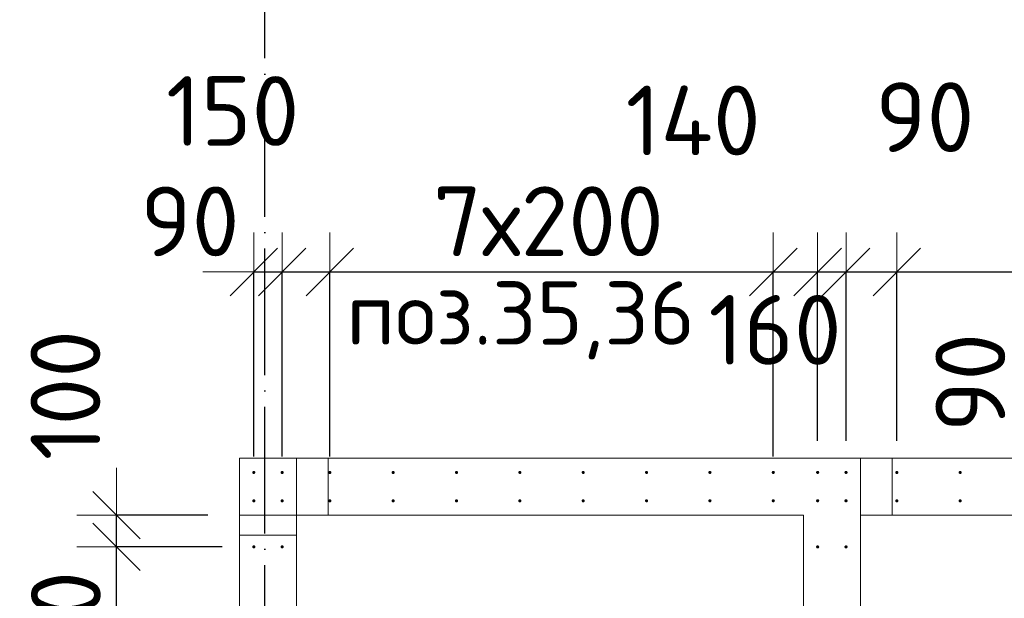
# Model space of a CAD drawing. Header units: millimetres. Extents: x -3725 to 93325, y -74170 to 82591.
# Tile 55 of 139: x 67626 to 70734, y 27628 to 29455. Entities that reach past the tile are written whole.
import ezdxf

# ---------------------------------------------------------------- set-up
doc = ezdxf.new("R2010")
doc.units = ezdxf.units.MM
doc.header["$PDMODE"] = 65
for name, pattern in [('______11', [500, 400, -50, 0, -50]), ('______2', [270, 200, -70]), ('______3', [500, 400, -100]), ('______5', [1100, 800, -100, 100, -100])]:
    doc.linetypes.add(name, pattern=pattern)
for name, color, linetype, lineweight in [('Standard', 7, 'Continuous', 25), ('Арм.стержн. Выпуски', 180, 'Continuous', 35), ('Балка_ общее', 7, '______3', 13), ('Размерная линия_ общее', 7, 'Continuous', 13), ('Стена_ общее', 7, 'Continuous', 35)]:
    doc.layers.add(name, color=color, linetype=linetype, lineweight=lineweight)
doc.layers.add('Осевая линия_ общее', color=7, linetype='______5', lineweight=13, true_color=0xa0a0a0)
doc.styles.add('ISOCPEUR', font='ISOCPEUR')
doc.dimstyles.new('DIMSTYLE_3', dxfattribs={"dimtxt": 220, "dimasz": 250, "dimexe": 0, "dimexo": 0, "dimgap": 110, "dimtad": 2, "dimdec": 0, "dimrnd": 5, "dimzin": 12, "dimdsep": 46, "dimtxsty": 'ISOCPEUR', "dimblk1": 'ALL_ML_STRICH', "dimblk2": 'ALL_ML_STRICH', "dimsah": 1, "dimcen": 0, "dimclrd": 7, "dimclre": 256, "dimclrt": 7, "dimadec": 0, "dimazin": 0, "dimtfac": 1, "dimtdec": 0, "dimtix": 1, "dimtmove": 2, "dimatfit": 3, "dimfxl": 0, "dimtzin": 0, "dimlwd": 0, "dimlwe": -3, "dimarcsym": 0})
doc.dimstyles.new('DIMSTYLE_5', dxfattribs={"dimtxt": 220, "dimasz": 250, "dimexe": 0, "dimexo": 0, "dimgap": 110, "dimtad": 2, "dimdec": 0, "dimrnd": 5, "dimzin": 12, "dimdsep": 46, "dimtxsty": 'ISOCPEUR', "dimblk1": 'ALL_ML_STRICH', "dimblk2": 'ALL_ML_STRICH', "dimsah": 1, "dimcen": 0, "dimclrd": 7, "dimclre": 256, "dimclrt": 7, "dimadec": 0, "dimazin": 0, "dimtfac": 1, "dimtdec": 0, "dimtix": 1, "dimtmove": 2, "dimatfit": 3, "dimfxl": 0, "dimtvp": 1.2, "dimtzin": 0, "dimlwd": 0, "dimlwe": -3, "dimarcsym": 0})
doc.dimstyles.new('DIMSTYLE_9', dxfattribs={"dimtxt": 220, "dimasz": 250, "dimexe": 0, "dimexo": 0, "dimgap": 110, "dimtad": 0, "dimdec": 0, "dimrnd": 5, "dimzin": 12, "dimdsep": 46, "dimtxsty": 'ISOCPEUR', "dimblk1": 'ALL_ML_STRICH', "dimblk2": 'ALL_ML_STRICH', "dimsah": 1, "dimcen": 0, "dimclrd": 7, "dimclre": 256, "dimclrt": 7, "dimadec": 0, "dimazin": 0, "dimtfac": 1, "dimtdec": 0, "dimtix": 1, "dimtmove": 2, "dimatfit": 3, "dimfxl": 0, "dimtvp": 1.2, "dimtzin": 0, "dimlwd": 0, "dimlwe": -3, "dimarcsym": 0})

# ---------------------------------------------------------------- blocks, each defined once
blk = doc.blocks.new('СЛОЖНЫЙ_ОБЪЕКТ_6')
at = {"layer": 'Осевая линия_ общее', "color": 253, "linetype": '______11', "lineweight": -3, "true_color": 0xa0a0a0, "transparency": 33554687}
blk.add_line((68400, 15830), (68400, 40010), dxfattribs=at)
blk = doc.blocks.new('ALL_ML_STRICH')
at = {"color": 0, "linetype": 'ByBlock', "lineweight": -2}
for p, q in [((0, -0.5), (0, 0.5)), ((-0.3, -0.3), (0.3, 0.3)), ((-1, 0), (0.5, 0))]:
    blk.add_line(p, q, dxfattribs=at)
blk = doc.blocks.new('*D745')
at = {"layer": 'DEFPOINTS', "color": 7, "linetype": 'Continuous', "lineweight": 13, "transparency": 33554687}
for p in [(68365, 28658.1), (68365, 27975), (68454.5, 27975)]:
    blk.add_point(p, dxfattribs=at)
at = {"layer": 'Размерная линия_ общее', "color": 253, "linetype": 'Continuous', "lineweight": -2, "true_color": 0xa0a0a0, "transparency": 33554687}
for p, q in [((68365, 28075), (68365, 28658.1)), ((68454.5, 28075), (68454.5, 28658.1))]:
    blk.add_line(p, q, dxfattribs=at)
at = {"layer": 'Размерная линия_ общее', "color": 7, "linetype": 'Continuous', "lineweight": -2, "transparency": 33554687}
blk.add_line((68365, 28658.1), (68454.5, 28658.1), dxfattribs=at)
at = {"layer": 'Размерная линия_ общее', "color": 7, "linetype": 'Continuous', "lineweight": 13, "transparency": 33554687, "xscale": 250, "yscale": 250, "zscale": 250}
blk.add_blockref('ALL_ML_STRICH', (68454.5, 28658.1), dxfattribs=at)
at = {"layer": 'Размерная линия_ общее', "color": 7, "linetype": 'Continuous', "lineweight": 13, "transparency": 33554687, "xscale": 250, "yscale": 250, "zscale": 250, "rotation": 180}
blk.add_blockref('ALL_ML_STRICH', (68365, 28658.1), dxfattribs=at)
at = {"layer": 'Размерная линия_ общее', "color": 7, "linetype": 'Continuous', "lineweight": 13, "transparency": 33554687, "insert": (68163.5, 28817.8), "char_height": 220, "width": 440, "attachment_point": 5, "style": 'ISOCPEUR'}
blk.add_mtext('\\A1;{90}', dxfattribs=at)
blk = doc.blocks.new('*D746')
at = {"layer": 'DEFPOINTS', "color": 7, "linetype": 'Continuous', "lineweight": 13, "transparency": 33554687}
for p in [(68454.5, 28658.1), (68454.5, 27975), (68605, 27975)]:
    blk.add_point(p, dxfattribs=at)
at = {"layer": 'Размерная линия_ общее', "color": 253, "linetype": 'Continuous', "lineweight": -2, "true_color": 0xa0a0a0, "transparency": 33554687}
for p, q in [((68454.5, 28075), (68454.5, 28658.1)), ((68605, 28075), (68605, 28658.1))]:
    blk.add_line(p, q, dxfattribs=at)
at = {"layer": 'Размерная линия_ общее', "color": 7, "linetype": 'Continuous', "lineweight": -2, "transparency": 33554687}
blk.add_line((68454.5, 28658.1), (68605, 28658.1), dxfattribs=at)
at = {"layer": 'Размерная линия_ общее', "color": 7, "linetype": 'Continuous', "lineweight": 13, "transparency": 33554687, "xscale": 250, "yscale": 250, "zscale": 250, "rotation": 180}
blk.add_blockref('ALL_ML_STRICH', (68454.5, 28658.1), dxfattribs=at)
at = {"layer": 'Размерная линия_ общее', "color": 7, "linetype": 'Continuous', "lineweight": 13, "transparency": 33554687, "xscale": 250, "yscale": 250, "zscale": 250}
blk.add_blockref('ALL_ML_STRICH', (68605, 28658.1), dxfattribs=at)
at = {"layer": 'Размерная линия_ общее', "color": 7, "linetype": 'Continuous', "lineweight": 13, "transparency": 33554687, "insert": (68298.5, 29166.3), "char_height": 220, "width": 660, "attachment_point": 5, "style": 'ISOCPEUR'}
blk.add_mtext('\\A1;{150}', dxfattribs=at)
blk = doc.blocks.new('*D747')
at = {"layer": 'DEFPOINTS', "color": 7, "linetype": 'Continuous', "lineweight": 13, "transparency": 33554687}
for p in [(68605, 28658.1), (68605, 27975), (70005, 27975)]:
    blk.add_point(p, dxfattribs=at)
at = {"layer": 'Размерная линия_ общее', "color": 253, "linetype": 'Continuous', "lineweight": -2, "true_color": 0xa0a0a0, "transparency": 33554687}
for p, q in [((68605, 28075), (68605, 28658.1)), ((70005, 28075), (70005, 28658.1))]:
    blk.add_line(p, q, dxfattribs=at)
at = {"layer": 'Размерная линия_ общее', "color": 7, "linetype": 'Continuous', "lineweight": -2, "transparency": 33554687}
blk.add_line((68605, 28658.1), (70005, 28658.1), dxfattribs=at)
at = {"layer": 'Размерная линия_ общее', "color": 7, "linetype": 'Continuous', "lineweight": 13, "transparency": 33554687, "xscale": 250, "yscale": 250, "zscale": 250, "rotation": 180}
blk.add_blockref('ALL_ML_STRICH', (68605, 28658.1), dxfattribs=at)
at = {"layer": 'Размерная линия_ общее', "color": 7, "linetype": 'Continuous', "lineweight": 13, "transparency": 33554687, "xscale": 250, "yscale": 250, "zscale": 250}
blk.add_blockref('ALL_ML_STRICH', (70005, 28658.1), dxfattribs=at)
at = {"layer": 'Размерная линия_ общее', "color": 7, "linetype": 'Continuous', "lineweight": 13, "transparency": 33554687, "insert": (68931, 28928.1), "char_height": 220, "width": 11, "attachment_point": 1, "line_spacing_factor": 0.60241, "style": 'ISOCPEUR'}
blk.add_mtext('7х200', dxfattribs=at)
blk = doc.blocks.new('*D748')
at = {"layer": 'DEFPOINTS', "color": 7, "linetype": 'Continuous', "lineweight": 13, "transparency": 33554687}
for p in [(70005, 28658.1), (70145, 28025), (70005, 27975)]:
    blk.add_point(p, dxfattribs=at)
at = {"layer": 'Размерная линия_ общее', "color": 253, "linetype": 'Continuous', "lineweight": -2, "true_color": 0xa0a0a0, "transparency": 33554687}
for p, q in [((70005, 28075), (70005, 28658.1)), ((70145, 28125), (70145, 28658.1))]:
    blk.add_line(p, q, dxfattribs=at)
at = {"layer": 'Размерная линия_ общее', "color": 7, "linetype": 'Continuous', "lineweight": -2, "transparency": 33554687}
blk.add_line((70005, 28658.1), (70145, 28658.1), dxfattribs=at)
at = {"layer": 'Размерная линия_ общее', "color": 7, "linetype": 'Continuous', "lineweight": 13, "transparency": 33554687, "xscale": 250, "yscale": 250, "zscale": 250, "rotation": 180}
blk.add_blockref('ALL_ML_STRICH', (70005, 28658.1), dxfattribs=at)
at = {"layer": 'Размерная линия_ общее', "color": 7, "linetype": 'Continuous', "lineweight": 13, "transparency": 33554687, "xscale": 250, "yscale": 250, "zscale": 250}
blk.add_blockref('ALL_ML_STRICH', (70145, 28658.1), dxfattribs=at)
at = {"layer": 'Размерная линия_ общее', "color": 7, "linetype": 'Continuous', "lineweight": 13, "transparency": 33554687, "insert": (69752, 29136.4), "char_height": 220, "width": 660, "attachment_point": 5, "style": 'ISOCPEUR'}
blk.add_mtext('\\A1;{140}', dxfattribs=at)
blk = doc.blocks.new('*D749')
at = {"layer": 'DEFPOINTS', "color": 7, "linetype": 'Continuous', "lineweight": 13, "transparency": 33554687}
for p in [(70145, 28658.1), (70145, 28025), (70234.5, 28025)]:
    blk.add_point(p, dxfattribs=at)
at = {"layer": 'Размерная линия_ общее', "color": 253, "linetype": 'Continuous', "lineweight": -2, "true_color": 0xa0a0a0, "transparency": 33554687}
for p, q in [((70145, 28125), (70145, 28658.1)), ((70234.5, 28125), (70234.5, 28658.1))]:
    blk.add_line(p, q, dxfattribs=at)
at = {"layer": 'Размерная линия_ общее', "color": 7, "linetype": 'Continuous', "lineweight": -2, "transparency": 33554687}
blk.add_line((70145, 28658.1), (70234.5, 28658.1), dxfattribs=at)
at = {"layer": 'Размерная линия_ общее', "color": 7, "linetype": 'Continuous', "lineweight": 13, "transparency": 33554687, "xscale": 250, "yscale": 250, "zscale": 250}
blk.add_blockref('ALL_ML_STRICH', (70234.5, 28658.1), dxfattribs=at)
at = {"layer": 'Размерная линия_ общее', "color": 7, "linetype": 'Continuous', "lineweight": 13, "transparency": 33554687, "xscale": 250, "yscale": 250, "zscale": 250, "rotation": 180}
blk.add_blockref('ALL_ML_STRICH', (70145, 28658.1), dxfattribs=at)
at = {"layer": 'Размерная линия_ общее', "color": 7, "linetype": 'Continuous', "lineweight": 13, "transparency": 33554687, "insert": (70483.5, 29146.8), "char_height": 220, "width": 440, "attachment_point": 5, "style": 'ISOCPEUR'}
blk.add_mtext('\\A1;{90}', dxfattribs=at)
blk = doc.blocks.new('*D750')
at = {"layer": 'DEFPOINTS', "color": 7, "linetype": 'Continuous', "lineweight": 13, "transparency": 33554687}
for p in [(70234.5, 28658.1), (70234.5, 28025), (70395, 28025)]:
    blk.add_point(p, dxfattribs=at)
at = {"layer": 'Размерная линия_ общее', "color": 253, "linetype": 'Continuous', "lineweight": -2, "true_color": 0xa0a0a0, "transparency": 33554687}
for p, q in [((70234.5, 28125), (70234.5, 28658.1)), ((70395, 28125), (70395, 28658.1))]:
    blk.add_line(p, q, dxfattribs=at)
at = {"layer": 'Размерная линия_ общее', "color": 7, "linetype": 'Continuous', "lineweight": -2, "transparency": 33554687}
blk.add_line((70234.5, 28658.1), (70395, 28658.1), dxfattribs=at)
at = {"layer": 'Размерная линия_ общее', "color": 7, "linetype": 'Continuous', "lineweight": 13, "transparency": 33554687, "xscale": 250, "yscale": 250, "zscale": 250, "rotation": 180}
blk.add_blockref('ALL_ML_STRICH', (70234.5, 28658.1), dxfattribs=at)
at = {"layer": 'Размерная линия_ общее', "color": 7, "linetype": 'Continuous', "lineweight": 13, "transparency": 33554687, "xscale": 250, "yscale": 250, "zscale": 250}
blk.add_blockref('ALL_ML_STRICH', (70395, 28658.1), dxfattribs=at)
at = {"layer": 'Размерная линия_ общее', "color": 7, "linetype": 'Continuous', "lineweight": 13, "transparency": 33554687, "insert": (70010.5, 28475.2), "char_height": 220, "width": 660, "attachment_point": 5, "style": 'ISOCPEUR'}
blk.add_mtext('\\A1;{160}', dxfattribs=at)
blk = doc.blocks.new('*D751')
at = {"layer": 'DEFPOINTS', "color": 7, "linetype": 'Continuous', "lineweight": 13, "transparency": 33554687}
for p in [(70395, 28658.1), (70395, 28025), (72795, 27975)]:
    blk.add_point(p, dxfattribs=at)
at = {"layer": 'Размерная линия_ общее', "color": 253, "linetype": 'Continuous', "lineweight": -2, "true_color": 0xa0a0a0, "transparency": 33554687}
for p, q in [((70395, 28125), (70395, 28658.1)), ((72795, 28075), (72795, 28658.1))]:
    blk.add_line(p, q, dxfattribs=at)
at = {"layer": 'Размерная линия_ общее', "color": 7, "linetype": 'Continuous', "lineweight": -2, "transparency": 33554687}
blk.add_line((70395, 28658.1), (72795, 28658.1), dxfattribs=at)
at = {"layer": 'Размерная линия_ общее', "color": 7, "linetype": 'Continuous', "lineweight": 13, "transparency": 33554687, "xscale": 250, "yscale": 250, "zscale": 250, "rotation": 180}
blk.add_blockref('ALL_ML_STRICH', (70395, 28658.1), dxfattribs=at)
at = {"layer": 'Размерная линия_ общее', "color": 7, "linetype": 'Continuous', "lineweight": 13, "transparency": 33554687, "xscale": 250, "yscale": 250, "zscale": 250}
blk.add_blockref('ALL_ML_STRICH', (72795, 28658.1), dxfattribs=at)
at = {"layer": 'Размерная линия_ общее', "color": 7, "linetype": 'Continuous', "lineweight": 13, "transparency": 33554687, "insert": (70770, 28928.1), "char_height": 220, "width": 11, "attachment_point": 1, "line_spacing_factor": 0.60241, "style": 'ISOCPEUR'}
blk.add_mtext('12х200=2400', dxfattribs=at)
blk = doc.blocks.new('*D757')
at = {"layer": 'DEFPOINTS', "color": 7, "linetype": 'Continuous', "lineweight": 13, "transparency": 33554687}
for p in [(71173.6, 28025), (71123.6, 27935), (71173.6, 27935)]:
    blk.add_point(p, dxfattribs=at)
at = {"layer": 'Размерная линия_ общее', "color": 253, "linetype": 'Continuous', "lineweight": -2, "true_color": 0xa0a0a0, "transparency": 33554687}
for p, q in [((71123.6, 28025), (71123.6, 28025)), ((71123.6, 27935), (71123.6, 27935))]:
    blk.add_line(p, q, dxfattribs=at)
at = {"layer": 'Размерная линия_ общее', "color": 7, "linetype": 'Continuous', "lineweight": -2, "transparency": 33554687}
blk.add_line((71123.6, 27935), (71123.6, 28025), dxfattribs=at)
at = {"layer": 'Размерная линия_ общее', "color": 7, "linetype": 'Continuous', "lineweight": 13, "transparency": 33554687, "xscale": 250, "yscale": 250, "zscale": 250}
for p, rotation in [((71123.6, 27935), 270), ((71123.6, 28025), 90)]:
    blk.add_blockref('ALL_ML_STRICH', p, dxfattribs=dict(at, rotation=rotation))
at = {"layer": 'Размерная линия_ общее', "color": 7, "linetype": 'Continuous', "lineweight": 13, "transparency": 33554687, "insert": (70627, 28309.1), "char_height": 220, "width": 440, "attachment_point": 5, "rotation": 90, "style": 'ISOCPEUR'}
blk.add_mtext('\\A1;{90}', dxfattribs=at)
blk = doc.blocks.new('*D762')
at = {"layer": 'DEFPOINTS', "color": 7, "linetype": 'Continuous', "lineweight": 13, "transparency": 33554687}
for p in [(68365, 27790), (67931.7, 26190), (68365, 26190)]:
    blk.add_point(p, dxfattribs=at)
at = {"layer": 'Размерная линия_ общее', "color": 253, "linetype": 'Continuous', "lineweight": -2, "true_color": 0xa0a0a0, "transparency": 33554687}
for p, q in [((68265, 27790), (67931.7, 27790)), ((68265, 26190), (67931.7, 26190))]:
    blk.add_line(p, q, dxfattribs=at)
at = {"layer": 'Размерная линия_ общее', "color": 7, "linetype": 'Continuous', "lineweight": -2, "transparency": 33554687}
blk.add_line((67931.7, 26190), (67931.7, 27790), dxfattribs=at)
at = {"layer": 'Размерная линия_ общее', "color": 7, "linetype": 'Continuous', "lineweight": 13, "transparency": 33554687, "xscale": 250, "yscale": 250, "zscale": 250}
for p, rotation in [((67931.7, 27790), 90), ((67931.7, 26190), 270)]:
    blk.add_blockref('ALL_ML_STRICH', p, dxfattribs=dict(at, rotation=rotation))
at = {"layer": 'Размерная линия_ общее', "color": 7, "linetype": 'Continuous', "lineweight": 13, "transparency": 33554687, "insert": (67661.7, 26253), "char_height": 220, "width": 11, "attachment_point": 1, "rotation": 90, "line_spacing_factor": 0.60241, "style": 'ISOCPEUR'}
blk.add_mtext('8х200=1600', dxfattribs=at)
blk = doc.blocks.new('*D763')
at = {"layer": 'DEFPOINTS', "color": 7, "linetype": 'Continuous', "lineweight": 13, "transparency": 33554687}
for p in [(68320, 27890), (67931.7, 27790), (68365, 27790)]:
    blk.add_point(p, dxfattribs=at)
at = {"layer": 'Размерная линия_ общее', "color": 253, "linetype": 'Continuous', "lineweight": -2, "true_color": 0xa0a0a0, "transparency": 33554687}
for p, q in [((68220, 27890), (67931.7, 27890)), ((68265, 27790), (67931.7, 27790))]:
    blk.add_line(p, q, dxfattribs=at)
at = {"layer": 'Размерная линия_ общее', "color": 7, "linetype": 'Continuous', "lineweight": -2, "transparency": 33554687}
blk.add_line((67931.7, 27790), (67931.7, 27890), dxfattribs=at)
at = {"layer": 'Размерная линия_ общее', "color": 7, "linetype": 'Continuous', "lineweight": 13, "transparency": 33554687, "xscale": 250, "yscale": 250, "zscale": 250}
for p, rotation in [((67931.7, 27790), 270), ((67931.7, 27890), 90)]:
    blk.add_blockref('ALL_ML_STRICH', p, dxfattribs=dict(at, rotation=rotation))
at = {"layer": 'Размерная линия_ общее', "color": 7, "linetype": 'Continuous', "lineweight": 13, "transparency": 33554687, "insert": (67770.3, 28268.9), "char_height": 220, "width": 660, "attachment_point": 5, "rotation": 90, "style": 'ISOCPEUR'}
blk.add_mtext('\\A1;{100}', dxfattribs=at)

msp = doc.modelspace()

# ---------------------------------------------------------------- hatches: boundary and pattern name
at = {"layer": 'Арм.стержн. Выпуски', "linetype": 'Continuous', "lineweight": 35, "transparency": 33554687}
for points in [[(68370, 28025), (68369.6, 28026.9), (68368.5, 28028.5), (68366.9, 28029.6), (68365, 28030), (68363.1, 28029.6), (68361.5, 28028.5), (68360.4, 28026.9), (68360, 28025), (68360.4, 28023.1), (68361.5, 28021.5), (68363.1, 28020.4), (68365, 28020), (68366.9, 28020.4), (68368.5, 28021.5), (68369.6, 28023.1)], [(68459.5, 28025), (68459.2, 28026.9), (68458.1, 28028.5), (68456.4, 28029.6), (68454.5, 28030), (68452.6, 28029.6), (68451, 28028.5), (68449.9, 28026.9), (68449.5, 28025), (68449.9, 28023.1), (68451, 28021.5), (68452.6, 28020.4), (68454.5, 28020), (68456.4, 28020.4), (68458.1, 28021.5), (68459.2, 28023.1)], [(68610, 28025), (68609.6, 28026.9), (68608.5, 28028.5), (68606.9, 28029.6), (68605, 28030), (68603.1, 28029.6), (68601.5, 28028.5), (68600.4, 28026.9), (68600, 28025), (68600.4, 28023.1), (68601.5, 28021.5), (68603.1, 28020.4), (68605, 28020), (68606.9, 28020.4), (68608.5, 28021.5), (68609.6, 28023.1)], [(68810, 28025), (68809.6, 28026.9), (68808.5, 28028.5), (68806.9, 28029.6), (68805, 28030), (68803.1, 28029.6), (68801.5, 28028.5), (68800.4, 28026.9), (68800, 28025), (68800.4, 28023.1), (68801.5, 28021.5), (68803.1, 28020.4), (68805, 28020), (68806.9, 28020.4), (68808.5, 28021.5), (68809.6, 28023.1)], [(69010, 28025), (69009.6, 28026.9), (69008.5, 28028.5), (69006.9, 28029.6), (69005, 28030), (69003.1, 28029.6), (69001.5, 28028.5), (69000.4, 28026.9), (69000, 28025), (69000.4, 28023.1), (69001.5, 28021.5), (69003.1, 28020.4), (69005, 28020), (69006.9, 28020.4), (69008.5, 28021.5), (69009.6, 28023.1)], [(69210, 28025), (69209.6, 28026.9), (69208.5, 28028.5), (69206.9, 28029.6), (69205, 28030), (69203.1, 28029.6), (69201.5, 28028.5), (69200.4, 28026.9), (69200, 28025), (69200.4, 28023.1), (69201.5, 28021.5), (69203.1, 28020.4), (69205, 28020), (69206.9, 28020.4), (69208.5, 28021.5), (69209.6, 28023.1)], [(69410, 28025), (69409.6, 28026.9), (69408.5, 28028.5), (69406.9, 28029.6), (69405, 28030), (69403.1, 28029.6), (69401.5, 28028.5), (69400.4, 28026.9), (69400, 28025), (69400.4, 28023.1), (69401.5, 28021.5), (69403.1, 28020.4), (69405, 28020), (69406.9, 28020.4), (69408.5, 28021.5), (69409.6, 28023.1)], [(69610, 28025), (69609.6, 28026.9), (69608.5, 28028.5), (69606.9, 28029.6), (69605, 28030), (69603.1, 28029.6), (69601.5, 28028.5), (69600.4, 28026.9), (69600, 28025), (69600.4, 28023.1), (69601.5, 28021.5), (69603.1, 28020.4), (69605, 28020), (69606.9, 28020.4), (69608.5, 28021.5), (69609.6, 28023.1)], [(69810, 28025), (69809.6, 28026.9), (69808.5, 28028.5), (69806.9, 28029.6), (69805, 28030), (69803.1, 28029.6), (69801.5, 28028.5), (69800.4, 28026.9), (69800, 28025), (69800.4, 28023.1), (69801.5, 28021.5), (69803.1, 28020.4), (69805, 28020), (69806.9, 28020.4), (69808.5, 28021.5), (69809.6, 28023.1)], [(70010, 28025), (70009.6, 28026.9), (70008.5, 28028.5), (70006.9, 28029.6), (70005, 28030), (70003.1, 28029.6), (70001.5, 28028.5), (70000.4, 28026.9), (70000, 28025), (70000.4, 28023.1), (70001.5, 28021.5), (70003.1, 28020.4), (70005, 28020), (70006.9, 28020.4), (70008.5, 28021.5), (70009.6, 28023.1)], [(70150, 28025), (70149.6, 28026.9), (70148.5, 28028.5), (70146.9, 28029.6), (70145, 28030), (70143.1, 28029.6), (70141.5, 28028.5), (70140.4, 28026.9), (70140, 28025), (70140.4, 28023.1), (70141.5, 28021.5), (70143.1, 28020.4), (70145, 28020), (70146.9, 28020.4), (70148.5, 28021.5), (70149.6, 28023.1)], [(70239.5, 28025), (70239.2, 28026.9), (70238.1, 28028.5), (70236.4, 28029.6), (70234.5, 28030), (70232.6, 28029.6), (70231, 28028.5), (70229.9, 28026.9), (70229.5, 28025), (70229.9, 28023.1), (70231, 28021.5), (70232.6, 28020.4), (70234.5, 28020), (70236.4, 28020.4), (70238.1, 28021.5), (70239.2, 28023.1)], [(70400, 28025), (70399.6, 28026.9), (70398.6, 28028.5), (70396.9, 28029.6), (70395, 28030), (70393.1, 28029.6), (70391.5, 28028.5), (70390.4, 28026.9), (70390, 28025), (70390.4, 28023.1), (70391.5, 28021.5), (70393.1, 28020.4), (70395, 28020), (70396.9, 28020.4), (70398.6, 28021.5), (70399.6, 28023.1)], [(70600, 28025), (70599.6, 28026.9), (70598.6, 28028.5), (70596.9, 28029.6), (70595, 28030), (70593.1, 28029.6), (70591.5, 28028.5), (70590.4, 28026.9), (70590, 28025), (70590.4, 28023.1), (70591.5, 28021.5), (70593.1, 28020.4), (70595, 28020), (70596.9, 28020.4), (70598.6, 28021.5), (70599.6, 28023.1)], [(68370, 27935.5), (68369.6, 27937.4), (68368.5, 27939), (68366.9, 27940.1), (68365, 27940.5), (68363.1, 27940.1), (68361.5, 27939), (68360.4, 27937.4), (68360, 27935.5), (68360.4, 27933.6), (68361.5, 27931.9), (68363.1, 27930.8), (68365, 27930.5), (68366.9, 27930.8), (68368.5, 27931.9), (68369.6, 27933.6)], [(68459.5, 27935.5), (68459.2, 27937.4), (68458.1, 27939), (68456.4, 27940.1), (68454.5, 27940.5), (68452.6, 27940.1), (68451, 27939), (68449.9, 27937.4), (68449.5, 27935.5), (68449.9, 27933.6), (68451, 27931.9), (68452.6, 27930.8), (68454.5, 27930.5), (68456.4, 27930.8), (68458.1, 27931.9), (68459.2, 27933.6)], [(68610, 27935.5), (68609.6, 27937.4), (68608.5, 27939), (68606.9, 27940.1), (68605, 27940.5), (68603.1, 27940.1), (68601.5, 27939), (68600.4, 27937.4), (68600, 27935.5), (68600.4, 27933.5), (68601.5, 27931.9), (68603.1, 27930.8), (68605, 27930.5), (68606.9, 27930.8), (68608.5, 27931.9), (68609.6, 27933.5)], [(68810, 27935.5), (68809.6, 27937.4), (68808.5, 27939), (68806.9, 27940.1), (68805, 27940.5), (68803.1, 27940.1), (68801.5, 27939), (68800.4, 27937.4), (68800, 27935.5), (68800.4, 27933.5), (68801.5, 27931.9), (68803.1, 27930.8), (68805, 27930.5), (68806.9, 27930.8), (68808.5, 27931.9), (68809.6, 27933.5)], [(69010, 27935.5), (69009.6, 27937.4), (69008.5, 27939), (69006.9, 27940.1), (69005, 27940.5), (69003.1, 27940.1), (69001.5, 27939), (69000.4, 27937.4), (69000, 27935.5), (69000.4, 27933.5), (69001.5, 27931.9), (69003.1, 27930.8), (69005, 27930.5), (69006.9, 27930.8), (69008.5, 27931.9), (69009.6, 27933.5)], [(69210, 27935.5), (69209.6, 27937.4), (69208.5, 27939), (69206.9, 27940.1), (69205, 27940.5), (69203.1, 27940.1), (69201.5, 27939), (69200.4, 27937.4), (69200, 27935.5), (69200.4, 27933.5), (69201.5, 27931.9), (69203.1, 27930.8), (69205, 27930.5), (69206.9, 27930.8), (69208.5, 27931.9), (69209.6, 27933.5)], [(69410, 27935.5), (69409.6, 27937.4), (69408.5, 27939), (69406.9, 27940.1), (69405, 27940.5), (69403.1, 27940.1), (69401.5, 27939), (69400.4, 27937.4), (69400, 27935.5), (69400.4, 27933.5), (69401.5, 27931.9), (69403.1, 27930.8), (69405, 27930.5), (69406.9, 27930.8), (69408.5, 27931.9), (69409.6, 27933.5)], [(69610, 27935.5), (69609.6, 27937.4), (69608.5, 27939), (69606.9, 27940.1), (69605, 27940.5), (69603.1, 27940.1), (69601.5, 27939), (69600.4, 27937.4), (69600, 27935.5), (69600.4, 27933.5), (69601.5, 27931.9), (69603.1, 27930.8), (69605, 27930.5), (69606.9, 27930.8), (69608.5, 27931.9), (69609.6, 27933.5)], [(69810, 27935.5), (69809.6, 27937.4), (69808.5, 27939), (69806.9, 27940.1), (69805, 27940.5), (69803.1, 27940.1), (69801.5, 27939), (69800.4, 27937.4), (69800, 27935.5), (69800.4, 27933.5), (69801.5, 27931.9), (69803.1, 27930.8), (69805, 27930.5), (69806.9, 27930.8), (69808.5, 27931.9), (69809.6, 27933.5)], [(70010, 27935.5), (70009.6, 27937.4), (70008.5, 27939), (70006.9, 27940.1), (70005, 27940.5), (70003.1, 27940.1), (70001.5, 27939), (70000.4, 27937.4), (70000, 27935.5), (70000.4, 27933.5), (70001.5, 27931.9), (70003.1, 27930.8), (70005, 27930.5), (70006.9, 27930.8), (70008.5, 27931.9), (70009.6, 27933.5)], [(70150, 27935.5), (70149.6, 27937.4), (70148.5, 27939), (70146.9, 27940.1), (70145, 27940.5), (70143.1, 27940.1), (70141.5, 27939), (70140.4, 27937.4), (70140, 27935.5), (70140.4, 27933.5), (70141.5, 27931.9), (70143.1, 27930.8), (70145, 27930.5), (70146.9, 27930.8), (70148.5, 27931.9), (70149.6, 27933.5)], [(70239.5, 27935.5), (70239.2, 27937.4), (70238.1, 27939), (70236.4, 27940.1), (70234.5, 27940.5), (70232.6, 27940.1), (70231, 27939), (70229.9, 27937.4), (70229.5, 27935.5), (70229.9, 27933.5), (70231, 27931.9), (70232.6, 27930.8), (70234.5, 27930.5), (70236.4, 27930.8), (70238.1, 27931.9), (70239.2, 27933.5)], [(70400, 27935.5), (70399.6, 27937.4), (70398.6, 27939), (70396.9, 27940.1), (70395, 27940.5), (70393.1, 27940.1), (70391.5, 27939), (70390.4, 27937.4), (70390, 27935.5), (70390.4, 27933.5), (70391.5, 27931.9), (70393.1, 27930.8), (70395, 27930.5), (70396.9, 27930.8), (70398.6, 27931.9), (70399.6, 27933.5)], [(70600, 27935.5), (70599.6, 27937.4), (70598.6, 27939), (70596.9, 27940.1), (70595, 27940.5), (70593.1, 27940.1), (70591.5, 27939), (70590.4, 27937.4), (70590, 27935.5), (70590.4, 27933.5), (70591.5, 27931.9), (70593.1, 27930.8), (70595, 27930.5), (70596.9, 27930.8), (70598.6, 27931.9), (70599.6, 27933.5)], [(68370, 27790), (68369.6, 27791.9), (68368.5, 27793.5), (68366.9, 27794.6), (68365, 27795), (68363.1, 27794.6), (68361.5, 27793.5), (68360.4, 27791.9), (68360, 27790), (68360.4, 27788), (68361.5, 27786.4), (68363.1, 27785.3), (68365, 27785), (68366.9, 27785.3), (68368.5, 27786.4), (68369.6, 27788)], [(68459.5, 27790), (68459.2, 27791.9), (68458.1, 27793.5), (68456.4, 27794.6), (68454.5, 27795), (68452.6, 27794.6), (68451, 27793.5), (68449.9, 27791.9), (68449.5, 27790), (68449.9, 27788), (68451, 27786.4), (68452.6, 27785.3), (68454.5, 27785), (68456.4, 27785.3), (68458.1, 27786.4), (68459.2, 27788)], [(70150, 27790), (70149.6, 27791.9), (70148.5, 27793.5), (70146.9, 27794.6), (70145, 27795), (70143.1, 27794.6), (70141.5, 27793.5), (70140.4, 27791.9), (70140, 27790), (70140.4, 27788), (70141.5, 27786.4), (70143.1, 27785.3), (70145, 27785), (70146.9, 27785.3), (70148.5, 27786.4), (70149.6, 27788)], [(70239.5, 27790), (70239.2, 27791.9), (70238.1, 27793.5), (70236.4, 27794.6), (70234.5, 27795), (70232.6, 27794.6), (70231, 27793.5), (70229.9, 27791.9), (70229.5, 27790), (70229.9, 27788), (70231, 27786.4), (70232.6, 27785.3), (70234.5, 27785), (70236.4, 27785.3), (70238.1, 27786.4), (70239.2, 27788)]]:
    msp.add_hatch(color=4, dxfattribs=at).paths.add_polyline_path(points)

# ---------------------------------------------------------------- linework, layer by layer
at = {"layer": 'Стена_ общее', "color": 7, "linetype": 'Continuous', "lineweight": 18, "transparency": 33554687}
for p, q in [((68320, 26140), (68320, 28070)), ((68320, 28070), (68500, 28070)), ((68320, 26140), (68320, 28070)), ((68320, 28070), (68500, 28070)), ((68600, 28070), (68500, 28070)), ((68500, 28070), (68500, 26140)), ((68600, 28070), (68500, 28070)), ((68500, 28070), (68500, 26140)), ((68600, 27890), (68600, 28070)), ((68600, 28070), (70100, 28070)), ((68600, 27890), (68600, 28070)), ((68600, 28070), (70100, 28070)), ((70100, 28070), (70280, 28070)), ((70100, 28070), (70280, 28070)), ((70280, 28070), (70280, 26140)), ((70380, 28070), (70280, 28070)), ((70280, 28070), (70280, 26140)), ((70380, 28070), (70280, 28070)), ((70380, 27890), (70380, 28070)), ((70380, 28070), (72940, 28070)), ((70380, 27890), (70380, 28070)), ((70380, 28070), (72940, 28070)), ((68500, 27890), (68600, 27890)), ((68500, 27890), (68600, 27890)), ((70100, 27890), (68600, 27890)), ((70100, 27890), (68600, 27890)), ((70100, 26140), (70100, 27890)), ((70100, 26140), (70100, 27890)), ((70280, 27890), (70380, 27890)), ((70280, 27890), (70380, 27890)), ((72940, 27890), (70380, 27890)), ((72940, 27890), (70380, 27890))]:
    msp.add_line(p, q, dxfattribs=at)
at = {"layer": 'Стена_ общее', "color": 253, "linetype": '______2', "lineweight": 18, "true_color": 0xababab, "transparency": 33554687}
for p, q in [((68500, 27890), (68320, 27890)), ((68500, 27890), (68320, 27890)), ((68320, 27827), (68500, 27827)), ((68320, 27827), (68500, 27827))]:
    msp.add_line(p, q, dxfattribs=at)

# ---------------------------------------------------------------- block references
at = {"layer": 'Балка_ общее', "color": 7, "linetype": 'Continuous', "lineweight": 13, "transparency": 33554687}
msp.add_blockref('СЛОЖНЫЙ_ОБЪЕКТ_6', (0, 0), dxfattribs=at)

# ---------------------------------------------------------------- texts
at = {"layer": 'Standard', "color": 7, "linetype": 'Continuous', "lineweight": 13, "transparency": 33554687, "insert": (69207.2, 28505), "char_height": 200, "width": 1196.491, "attachment_point": 5, "style": 'ISOCPEUR'}
msp.add_mtext('\\A1;{\\fISOCPEUR|i0|b0;\\H200.000000;\\W1.000000;\\C7;поз.35,36}\\P', dxfattribs=at)

# ---------------------------------------------------------------- dimensions: what is measured, and where the dimension line sits
at = {"layer": 'Размерная линия_ общее', "color": 7, "linetype": 'Continuous', "lineweight": 13, "transparency": 33554687}
for base, p1, p2, dimstyle, picture, middle in [((68605, 28658.1307), (68454.5313, 28075), (68605, 28074.9862), 'DIMSTYLE_5', '*D746', (68298.5062, 29166.2918)), ((70145, 28658.1), (70005, 28075), (70145, 28125), 'DIMSTYLE_5', '*D748', (69752, 29136.4)), ((70234.5313, 28658.1307), (70145, 28124.9862), (70234.5313, 28124.9862), 'DIMSTYLE_5', '*D749', (70483.4668, 29146.7972)), ((68454.5313, 28658.1307), (68365, 28075), (68454.5313, 28075), 'DIMSTYLE_5', '*D745', (68163.4531, 28817.7664)), ((70395.0279, 28658.1307), (70234.5313, 28124.9862), (70395.0279, 28124.9862), 'DIMSTYLE_9', '*D750', (70010.4773, 28475.209))]:
    dim = msp.add_linear_dim(base=base, p1=p1, p2=p2, dimstyle=dimstyle, override={"dimpost": '<>', "dimclrd": 7, "dimclre": 253, "dimclrt": 7, "dimlwd": 0, "dimlwe": 65533}, dxfattribs=at)
    dim.commit()
    dim.dimension.update_dxf_attribs({"geometry": picture, "text_midpoint": middle, "dimtype": 160})
for base, p1, p2, text, picture, middle in [((70005, 28658.1), (68605, 28075), (70005, 28075), '7х200', '*D747', (69305, 28768.1)), ((72795, 28658.1), (70395, 28125), (72795, 28075), '12х200=2400', '*D751', (71595, 28768.1))]:
    dim = msp.add_linear_dim(base=base, p1=p1, p2=p2, text=text, dimstyle='DIMSTYLE_3', override={"dimpost": '<>', "dimclrd": 7, "dimclre": 253, "dimclrt": 7, "dimlwd": 0, "dimlwe": 65533}, dxfattribs=at)
    dim.commit()
    dim.dimension.update_dxf_attribs({"geometry": picture, "text_midpoint": middle, "dimtype": 160})
for base, p1, p2, picture, middle in [((67931.7, 27890), (68265, 27790), (68220, 27890), '*D763', (67770.3, 28268.9)), ((71123.6, 28025), (71123.6, 27935), (71123.6, 28025), '*D757', (70627, 28309.1))]:
    dim = msp.add_linear_dim(base=base, p1=p1, p2=p2, angle=90, dimstyle='DIMSTYLE_5', override={"dimpost": '<>', "dimclrd": 7, "dimclre": 253, "dimclrt": 7, "dimlwd": 0, "dimlwe": 65533}, dxfattribs=at)
    dim.commit()
    dim.dimension.update_dxf_attribs({"geometry": picture, "text_midpoint": middle, "dimtype": 160})
dim = msp.add_linear_dim(base=(67931.7, 27790), p1=(68265, 26190), p2=(68265, 27790), angle=90, text='8х200=1600', dimstyle='DIMSTYLE_3', override={"dimpost": '<>', "dimclrd": 7, "dimclre": 253, "dimclrt": 7, "dimlwd": 0, "dimlwe": 65533}, dxfattribs=at)
dim.commit()
dim.dimension.update_dxf_attribs({"geometry": '*D762', "text_midpoint": (67821.7, 26990), "dimtype": 160})

doc.saveas('drawing.dxf')
